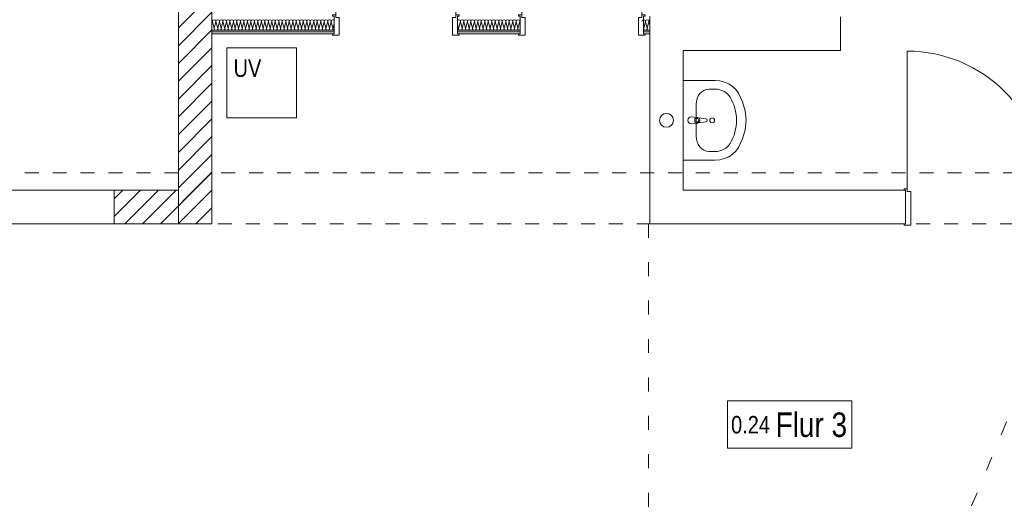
# Model space of a CAD drawing. Header units: metres. Extents: x -80 to 1923, y -189 to 69.
# Tile 194 of 256: x 958.28 to 965.33, y 44.93 to 48.41. Entities that reach past the tile are written whole.
import ezdxf

# ---------------------------------------------------------------- set-up
doc = ezdxf.new("R2010")
doc.units = ezdxf.units.M
doc.header["$MEASUREMENT"] = 0
doc.linetypes.add('Punktlinie weit', pattern=[0.18, 0.005, -0.175])
doc.linetypes.add('Untersicht', pattern=[0.1, 0.075, -0.025])
for name, color, linetype in [('10 Wand außen', 7, 'Continuous'), ('10 Wand innen', 7, 'Continuous'), ('50 Möblierung', 7, 'Continuous'), ('50 Sanitäreinrichtung', 7, 'Continuous'), ('70 Entwässerung_Schmutzwasser', 7, 'Continuous'), ('80 Raum', 7, 'Continuous'), ('80 Raum 50stel', 7, 'Continuous')]:
    doc.layers.add(name, color=color, linetype=linetype)
doc.styles.add('ERSTELLTER_STIL_2', font='ARIALN.TTF')
pattern_1 = [(45, (929.77, 0), (-0.06363961, 0.06363961), [])]
pattern_2 = [(0, (929.770002, 0), (0, 0.0375), [0, -0.0375])]

# ---------------------------------------------------------------- blocks, each defined once
blk = doc.blocks.new('Blockrahmentür 1-Fl 27_6')
at = {"layer": '10 Wand außen', "color": 7, "linetype": 'Continuous', "lineweight": 13}
for p, q in [((0.4925, 0.01), (0.4925, 0.995)), ((-0.4925, 0.01), (-0.515, 0.01)), ((-0.515, 0.01), (-0.515, 0)), ((-0.515, 0), (-0.505, 0)), ((-0.505, 0), (-0.505, -0.24)), ((-0.4925, -0.01), (-0.4925, 0.01)), ((0.4925, -0.01), (0.4925, 0.01)), ((0.4925, 0.01), (0.515, 0.01)), ((0.515, 0), (0.505, 0)), ((0.505, 0), (0.505, -0.24)), ((0.515, 0.01), (0.515, 0)), ((-0.4675, -0.01), (-0.4925, -0.01)), ((-0.4675, -0.25), (-0.4675, -0.01)), ((0.4675, -0.25), (0.4675, -0.01)), ((0.4675, -0.01), (0.4925, -0.01)), ((-0.505, -0.24), (-0.515, -0.24)), ((-0.515, -0.24), (-0.515, -0.25)), ((-0.515, -0.25), (-0.4675, -0.25)), ((0.515, -0.25), (0.4675, -0.25)), ((0.505, -0.24), (0.515, -0.24)), ((0.515, -0.24), (0.515, -0.25))]:
    blk.add_line(p, q, dxfattribs=at)
at = {"layer": '10 Wand außen', "color": 7, "linetype": 'Continuous', "lineweight": 9}
for p, q in [((-0.505, 0), (-0.505, -0.24)), ((-0.505, 0), (-0.505, -0.24)), ((0.505, 0), (0.505, -0.24)), ((0.505, 0), (0.505, -0.24))]:
    blk.add_line(p, q, dxfattribs=at)
blk.add_arc((0.4925, 0.01), 0.985, 90, 180, dxfattribs=at)
blk = doc.blocks.new('*X110', base_point=(929.77, 0))
at = {"layer": '10 Wand innen', "color": 250, "linetype": 'Continuous', "lineweight": 18, "true_color": 0x1f1f1f}
for p, q in [((959.6533, 48.3827), (959.6575, 48.3994)), ((959.67, 48.3494), (959.6575, 48.3994)), ((959.67, 48.3494), (959.6825, 48.3994)), ((959.695, 48.3494), (959.6825, 48.3994)), ((959.695, 48.3494), (959.7075, 48.3994)), ((959.72, 48.3494), (959.7075, 48.3994)), ((959.72, 48.3494), (959.7325, 48.3994)), ((959.745, 48.3494), (959.7325, 48.3994)), ((959.745, 48.3494), (959.7575, 48.3994)), ((959.77, 48.3494), (959.7575, 48.3994)), ((959.77, 48.3494), (959.7825, 48.3994)), ((959.795, 48.3494), (959.7825, 48.3994)), ((959.795, 48.3494), (959.8075, 48.3994)), ((959.82, 48.3494), (959.8075, 48.3994)), ((959.82, 48.3494), (959.8325, 48.3994)), ((959.845, 48.3494), (959.8325, 48.3994)), ((959.845, 48.3494), (959.8575, 48.3994)), ((959.87, 48.3494), (959.8575, 48.3994)), ((959.87, 48.3494), (959.8825, 48.3994)), ((959.895, 48.3494), (959.8825, 48.3994)), ((959.895, 48.3494), (959.9075, 48.3994)), ((959.92, 48.3494), (959.9075, 48.3994)), ((959.92, 48.3494), (959.9325, 48.3994)), ((959.945, 48.3494), (959.9325, 48.3994)), ((959.945, 48.3494), (959.9575, 48.3994)), ((959.97, 48.3494), (959.9575, 48.3994)), ((959.97, 48.3494), (959.9825, 48.3994)), ((959.995, 48.3494), (959.9825, 48.3994)), ((959.995, 48.3494), (960.0075, 48.3994)), ((960.02, 48.3494), (960.0075, 48.3994)), ((960.02, 48.3494), (960.0325, 48.3994)), ((960.045, 48.3494), (960.0325, 48.3994)), ((960.045, 48.3494), (960.0575, 48.3994)), ((960.07, 48.3494), (960.0575, 48.3994)), ((960.07, 48.3494), (960.0825, 48.3994)), ((960.095, 48.3494), (960.0825, 48.3994)), ((960.095, 48.3494), (960.1075, 48.3994)), ((960.12, 48.3494), (960.1075, 48.3994)), ((960.12, 48.3494), (960.1325, 48.3994)), ((960.145, 48.3494), (960.1325, 48.3994)), ((960.145, 48.3494), (960.1575, 48.3994)), ((960.17, 48.3494), (960.1575, 48.3994)), ((960.17, 48.3494), (960.1825, 48.3994)), ((960.195, 48.3494), (960.1825, 48.3994)), ((960.195, 48.3494), (960.2075, 48.3994)), ((960.22, 48.3494), (960.2075, 48.3994)), ((960.22, 48.3494), (960.2325, 48.3994)), ((960.245, 48.3494), (960.2325, 48.3994)), ((960.245, 48.3494), (960.2575, 48.3994)), ((960.27, 48.3494), (960.2575, 48.3994)), ((960.27, 48.3494), (960.2825, 48.3994)), ((960.295, 48.3494), (960.2825, 48.3994)), ((960.295, 48.3494), (960.3075, 48.3994)), ((960.32, 48.3494), (960.3075, 48.3994)), ((960.32, 48.3494), (960.3325, 48.3994)), ((960.345, 48.3494), (960.3325, 48.3994)), ((960.345, 48.3494), (960.3575, 48.3994)), ((960.37, 48.3494), (960.3575, 48.3994)), ((960.37, 48.3494), (960.3825, 48.3994)), ((960.395, 48.3494), (960.3825, 48.3994)), ((960.395, 48.3494), (960.4075, 48.3994)), ((960.42, 48.3494), (960.4075, 48.3994)), ((960.42, 48.3494), (960.4325, 48.3994)), ((960.445, 48.3494), (960.4325, 48.3994)), ((960.445, 48.3494), (960.4575, 48.3994)), ((960.47, 48.3494), (960.4575, 48.3994)), ((960.47, 48.3494), (960.4825, 48.3994)), ((960.495, 48.3494), (960.4825, 48.3994)), ((960.495, 48.3494), (960.5075, 48.3994)), ((960.52, 48.3494), (960.5075, 48.3994)), ((960.52, 48.3494), (960.528, 48.3814))]:
    blk.add_line(p, q, dxfattribs=at)
for centre, start, end in [((959.645, 48.3994), 0, 48.23935), ((959.67, 48.3994), 90, 180), ((959.67, 48.3994), 0, 90), ((959.695, 48.3994), 90, 180), ((959.695, 48.3994), 0, 90), ((959.72, 48.3994), 90, 180), ((959.72, 48.3994), 0, 90), ((959.745, 48.3994), 90, 180), ((959.745, 48.3994), 0, 90), ((959.77, 48.3994), 90, 180), ((959.77, 48.3994), 0, 90), ((959.795, 48.3994), 90, 180), ((959.795, 48.3994), 0, 90), ((959.82, 48.3994), 90, 180), ((959.82, 48.3994), 0, 90), ((959.845, 48.3994), 90, 180), ((959.845, 48.3994), 0, 90), ((959.87, 48.3994), 90, 180), ((959.87, 48.3994), 0, 90), ((959.895, 48.3994), 90, 180), ((959.895, 48.3994), 0, 90), ((959.92, 48.3994), 90, 180), ((959.92, 48.3994), 0, 90), ((959.945, 48.3994), 90, 180), ((959.945, 48.3994), 0, 90), ((959.97, 48.3994), 90, 180), ((959.97, 48.3994), 0, 90), ((959.995, 48.3994), 90, 180), ((959.995, 48.3994), 0, 90), ((960.02, 48.3994), 90, 180), ((960.02, 48.3994), 0, 90), ((960.045, 48.3994), 90, 180), ((960.045, 48.3994), 0, 90), ((960.07, 48.3994), 90, 180), ((960.07, 48.3994), 0, 90), ((960.095, 48.3994), 90, 180), ((960.095, 48.3994), 0, 90), ((960.12, 48.3994), 90, 180), ((960.12, 48.3994), 0, 90), ((960.145, 48.3994), 90, 180), ((960.145, 48.3994), 0, 90), ((960.17, 48.3994), 90, 180), ((960.17, 48.3994), 0, 90), ((960.195, 48.3994), 90, 180), ((960.195, 48.3994), 0, 90), ((960.22, 48.3994), 90, 180), ((960.22, 48.3994), 0, 90), ((960.245, 48.3994), 90, 180), ((960.245, 48.3994), 0, 90), ((960.27, 48.3994), 90, 180), ((960.27, 48.3994), 0, 90), ((960.295, 48.3994), 90, 180), ((960.295, 48.3994), 0, 90), ((960.32, 48.3994), 90, 180), ((960.32, 48.3994), 0, 90), ((960.345, 48.3994), 90, 180), ((960.345, 48.3994), 0, 90), ((960.37, 48.3994), 90, 180), ((960.37, 48.3994), 0, 90), ((960.395, 48.3994), 90, 180), ((960.395, 48.3994), 0, 90), ((960.42, 48.3994), 90, 180), ((960.42, 48.3994), 0, 90), ((960.445, 48.3994), 90, 180), ((960.445, 48.3994), 0, 90), ((960.47, 48.3994), 90, 180), ((960.47, 48.3994), 0, 90), ((960.495, 48.3994), 90, 180), ((960.495, 48.3994), 0, 90), ((960.52, 48.3994), 90, 180), ((960.52, 48.3994), 50.27414, 90), ((959.6575, 48.3494), 250.4895, 270), ((959.6825, 48.3494), 180, 270), ((959.6825, 48.3494), 270, 0), ((959.7075, 48.3494), 180, 270), ((959.7075, 48.3494), 270, 0), ((959.7325, 48.3494), 180, 270), ((959.7325, 48.3494), 270, 0), ((959.7575, 48.3494), 180, 270), ((959.7575, 48.3494), 270, 0), ((959.7825, 48.3494), 180, 270), ((959.7825, 48.3494), 270, 0), ((959.8075, 48.3494), 180, 270), ((959.8075, 48.3494), 270, 0), ((959.8325, 48.3494), 180, 270), ((959.8325, 48.3494), 270, 0), ((959.8575, 48.3494), 180, 270), ((959.8575, 48.3494), 270, 0), ((959.8825, 48.3494), 180, 270), ((959.8825, 48.3494), 270, 0), ((959.9075, 48.3494), 180, 270), ((959.9075, 48.3494), 270, 0), ((959.9325, 48.3494), 180, 270), ((959.9325, 48.3494), 270, 0), ((959.9575, 48.3494), 180, 270), ((959.9575, 48.3494), 270, 0), ((959.9825, 48.3494), 180, 270), ((959.9825, 48.3494), 270, 0), ((960.0075, 48.3494), 180, 270), ((960.0075, 48.3494), 270, 0), ((960.0325, 48.3494), 180, 270), ((960.0325, 48.3494), 270, 0), ((960.0575, 48.3494), 180, 270), ((960.0575, 48.3494), 270, 0), ((960.0825, 48.3494), 180, 270), ((960.0825, 48.3494), 270, 0), ((960.1075, 48.3494), 180, 270), ((960.1075, 48.3494), 270, 0), ((960.1325, 48.3494), 180, 270), ((960.1325, 48.3494), 270, 0), ((960.1575, 48.3494), 180, 270), ((960.1575, 48.3494), 270, 0), ((960.1825, 48.3494), 180, 270), ((960.1825, 48.3494), 270, 0), ((960.2075, 48.3494), 180, 270), ((960.2075, 48.3494), 270, 0), ((960.2325, 48.3494), 180, 270), ((960.2325, 48.3494), 270, 0), ((960.2575, 48.3494), 180, 270), ((960.2575, 48.3494), 270, 0), ((960.2825, 48.3494), 180, 270), ((960.2825, 48.3494), 270, 0), ((960.3075, 48.3494), 180, 270), ((960.3075, 48.3494), 270, 0), ((960.3325, 48.3494), 180, 270), ((960.3325, 48.3494), 270, 0), ((960.3575, 48.3494), 180, 270), ((960.3575, 48.3494), 270, 0), ((960.3825, 48.3494), 180, 270), ((960.3825, 48.3494), 270, 0), ((960.4075, 48.3494), 180, 270), ((960.4075, 48.3494), 270, 0), ((960.4325, 48.3494), 180, 270), ((960.4325, 48.3494), 270, 0), ((960.4575, 48.3494), 180, 270), ((960.4575, 48.3494), 270, 0), ((960.4825, 48.3494), 180, 270), ((960.4825, 48.3494), 270, 0), ((960.5075, 48.3494), 180, 270), ((960.5075, 48.3494), 270, 0), ((960.5325, 48.3494), 180, 248.84545)]:
    blk.add_arc(centre, 0.0125, start, end, dxfattribs=at)
blk = doc.blocks.new('*X111', base_point=(929.77, 0))
at = {"layer": '10 Wand innen', "color": 250, "linetype": 'Continuous', "lineweight": 18, "true_color": 0x1f1f1f}
for p, q in [((961.42, 48.3494), (961.413, 48.3774)), ((961.42, 48.3494), (961.4325, 48.3994)), ((961.445, 48.3494), (961.4325, 48.3994)), ((961.445, 48.3494), (961.4575, 48.3994)), ((961.47, 48.3494), (961.4575, 48.3994)), ((961.47, 48.3494), (961.4825, 48.3994)), ((961.495, 48.3494), (961.4825, 48.3994)), ((961.495, 48.3494), (961.5075, 48.3994)), ((961.52, 48.3494), (961.5075, 48.3994)), ((961.52, 48.3494), (961.5325, 48.3994)), ((961.545, 48.3494), (961.5325, 48.3994)), ((961.545, 48.3494), (961.5575, 48.3994)), ((961.57, 48.3494), (961.5575, 48.3994)), ((961.57, 48.3494), (961.5825, 48.3994)), ((961.595, 48.3494), (961.5825, 48.3994)), ((961.595, 48.3494), (961.6075, 48.3994)), ((961.62, 48.3494), (961.6075, 48.3994)), ((961.62, 48.3494), (961.6325, 48.3994)), ((961.645, 48.3494), (961.6325, 48.3994)), ((961.645, 48.3494), (961.6575, 48.3994)), ((961.67, 48.3494), (961.6575, 48.3994)), ((961.67, 48.3494), (961.6825, 48.3994)), ((961.695, 48.3494), (961.6825, 48.3994)), ((961.695, 48.3494), (961.7075, 48.3994)), ((961.72, 48.3494), (961.7075, 48.3994)), ((961.72, 48.3494), (961.7325, 48.3994)), ((961.745, 48.3494), (961.7325, 48.3994)), ((961.745, 48.3494), (961.7575, 48.3994)), ((961.77, 48.3494), (961.7575, 48.3994)), ((961.77, 48.3494), (961.7825, 48.3994)), ((961.795, 48.3494), (961.7825, 48.3994)), ((961.795, 48.3494), (961.8075, 48.3994)), ((961.82, 48.3494), (961.8075, 48.3994)), ((961.82, 48.3494), (961.8325, 48.3994)), ((961.845, 48.3494), (961.8325, 48.3994)), ((961.845, 48.3494), (961.8575, 48.3994)), ((961.8599, 48.3897), (961.8575, 48.3994))]:
    blk.add_line(p, q, dxfattribs=at)
for centre, start, end in [((961.42, 48.3994), 90, 124.11695), ((961.42, 48.3994), 0, 90), ((961.445, 48.3994), 90, 180), ((961.445, 48.3994), 0, 90), ((961.47, 48.3994), 90, 180), ((961.47, 48.3994), 0, 90), ((961.495, 48.3994), 90, 180), ((961.495, 48.3994), 0, 90), ((961.52, 48.3994), 90, 180), ((961.52, 48.3994), 0, 90), ((961.545, 48.3994), 90, 180), ((961.545, 48.3994), 0, 90), ((961.57, 48.3994), 90, 180), ((961.57, 48.3994), 0, 90), ((961.595, 48.3994), 90, 180), ((961.595, 48.3994), 0, 90), ((961.62, 48.3994), 90, 180), ((961.62, 48.3994), 0, 90), ((961.645, 48.3994), 90, 180), ((961.645, 48.3994), 0, 90), ((961.67, 48.3994), 90, 180), ((961.67, 48.3994), 0, 90), ((961.695, 48.3994), 90, 180), ((961.695, 48.3994), 0, 90), ((961.72, 48.3994), 90, 180), ((961.72, 48.3994), 0, 90), ((961.745, 48.3994), 90, 180), ((961.745, 48.3994), 0, 90), ((961.77, 48.3994), 90, 180), ((961.77, 48.3994), 0, 90), ((961.795, 48.3994), 90, 180), ((961.795, 48.3994), 0, 90), ((961.82, 48.3994), 90, 180), ((961.82, 48.3994), 0, 90), ((961.845, 48.3994), 90, 180), ((961.845, 48.3994), 0, 90), ((961.87, 48.3994), 143.74276, 180), ((961.4075, 48.3494), 296.0475, 0), ((961.4325, 48.3494), 180, 270), ((961.4325, 48.3494), 270, 0), ((961.4575, 48.3494), 180, 270), ((961.4575, 48.3494), 270, 0), ((961.4825, 48.3494), 180, 270), ((961.4825, 48.3494), 270, 0), ((961.5075, 48.3494), 180, 270), ((961.5075, 48.3494), 270, 0), ((961.5325, 48.3494), 180, 270), ((961.5325, 48.3494), 270, 0), ((961.5575, 48.3494), 180, 270), ((961.5575, 48.3494), 270, 0), ((961.5825, 48.3494), 180, 270), ((961.5825, 48.3494), 270, 0), ((961.6075, 48.3494), 180, 270), ((961.6075, 48.3494), 270, 0), ((961.6325, 48.3494), 180, 270), ((961.6325, 48.3494), 270, 0), ((961.6575, 48.3494), 180, 270), ((961.6575, 48.3494), 270, 0), ((961.6825, 48.3494), 180, 270), ((961.6825, 48.3494), 270, 0), ((961.7075, 48.3494), 180, 270), ((961.7075, 48.3494), 270, 0), ((961.7325, 48.3494), 180, 270), ((961.7325, 48.3494), 270, 0), ((961.7575, 48.3494), 180, 270), ((961.7575, 48.3494), 270, 0), ((961.7825, 48.3494), 180, 270), ((961.7825, 48.3494), 270, 0), ((961.8075, 48.3494), 180, 270), ((961.8075, 48.3494), 270, 0), ((961.8325, 48.3494), 180, 270), ((961.8325, 48.3494), 270, 0), ((961.8575, 48.3494), 180, 270), ((961.8575, 48.3494), 270, 281.16471)]:
    blk.add_arc(centre, 0.0125, start, end, dxfattribs=at)
blk = doc.blocks.new('*X112', base_point=(929.77, 0))
at = {"layer": '10 Wand innen', "color": 250, "linetype": 'Continuous', "lineweight": 18, "true_color": 0x1f1f1f}
for p, q in [((962.745, 48.3494), (962.7575, 48.3994)), ((962.77, 48.3494), (962.7575, 48.3994)), ((962.77, 48.3494), (962.7825, 48.3994)), ((962.7883, 48.3761), (962.7825, 48.3994)), ((962.745, 48.3494), (962.7449, 48.3497))]:
    blk.add_line(p, q, dxfattribs=at)
for centre, start, end in [((962.745, 48.3994), 90.36506, 180), ((962.745, 48.3994), 0, 90), ((962.77, 48.3994), 90, 180), ((962.77, 48.3994), 0, 90), ((962.795, 48.3994), 122.27474, 180), ((962.7325, 48.3494), 353.52865, 0), ((962.7575, 48.3494), 180, 270), ((962.7575, 48.3494), 270, 0), ((962.7825, 48.3494), 180, 270), ((962.7825, 48.3494), 270, 297.77628)]:
    blk.add_arc(centre, 0.0125, start, end, dxfattribs=at)
blk = doc.blocks.new('Blockrahmentür 1-Fl 27_18')
at = {"layer": '10 Wand innen', "color": 7, "linetype": 'Continuous', "lineweight": 13}
for p, q in [((0.43, 0.01), (0.43, 0.87)), ((-0.43, 0.01), (-0.4525, 0.01)), ((-0.4525, 0.01), (-0.4525, 0)), ((-0.4425, 0), (-0.4425, -0.0125)), ((-0.4425, 0), (-0.4425, -0.0125)), ((-0.43, -0.01), (-0.43, 0.01)), ((0.43, -0.01), (0.43, 0.01)), ((0.43, 0.01), (0.4525, 0.01)), ((0.4425, 0), (0.4425, -0.0125)), ((0.4425, 0), (0.4425, -0.0125)), ((0.4525, 0.01), (0.4525, 0)), ((-0.4525, 0), (-0.4425, 0)), ((-0.4425, 0), (-0.4425, -0.125)), ((-0.4425, -0.0125), (-0.4425, -0.025)), ((-0.4425, -0.0125), (-0.4425, -0.025)), ((-0.4425, -0.025), (-0.4425, -0.1)), ((-0.4425, -0.025), (-0.4425, -0.1)), ((-0.405, -0.01), (-0.43, -0.01)), ((-0.405, -0.135), (-0.405, -0.01)), ((0.405, -0.135), (0.405, -0.01)), ((0.405, -0.01), (0.43, -0.01)), ((0.4525, 0), (0.4425, 0)), ((0.4425, 0), (0.4425, -0.125)), ((0.4425, -0.0125), (0.4425, -0.025)), ((0.4425, -0.0125), (0.4425, -0.025)), ((0.4425, -0.025), (0.4425, -0.1)), ((0.4425, -0.025), (0.4425, -0.1)), ((-0.4425, -0.125), (-0.4525, -0.125)), ((-0.4525, -0.125), (-0.4525, -0.135)), ((-0.4525, -0.135), (-0.405, -0.135)), ((-0.4425, -0.1), (-0.4425, -0.1125)), ((-0.4425, -0.1), (-0.4425, -0.1125)), ((-0.4425, -0.1125), (-0.4425, -0.125)), ((-0.4425, -0.1125), (-0.4425, -0.125)), ((0.4525, -0.135), (0.405, -0.135)), ((0.4425, -0.1), (0.4425, -0.1125)), ((0.4425, -0.1), (0.4425, -0.1125)), ((0.4425, -0.1125), (0.4425, -0.125)), ((0.4425, -0.1125), (0.4425, -0.125)), ((0.4425, -0.125), (0.4525, -0.125)), ((0.4525, -0.125), (0.4525, -0.135))]:
    blk.add_line(p, q, dxfattribs=at)
at = {"layer": '10 Wand innen', "color": 7, "linetype": 'Continuous', "lineweight": 9}
blk.add_arc((0.43, 0.01), 0.86, 90, 180, dxfattribs=at)
blk = doc.blocks.new('Blockrahmentür 1-Fl 27_19')
at = {"layer": '10 Wand innen', "color": 7, "linetype": 'Continuous', "lineweight": 13}
for p, q in [((0.43, -0.01), (0.43, 0.85)), ((-0.43, -0.01), (-0.4525, -0.01)), ((-0.4525, -0.01), (-0.4525, -0.02)), ((-0.4525, -0.02), (-0.4425, -0.02)), ((-0.4425, -0.02), (-0.4425, -0.145)), ((-0.4425, -0.0325), (-0.4425, -0.02)), ((-0.4425, -0.0325), (-0.4425, -0.02)), ((-0.4425, -0.045), (-0.4425, -0.0325)), ((-0.4425, -0.045), (-0.4425, -0.0325)), ((-0.4425, -0.12), (-0.4425, -0.045)), ((-0.4425, -0.12), (-0.4425, -0.045)), ((-0.43, -0.03), (-0.43, -0.01)), ((-0.405, -0.03), (-0.43, -0.03)), ((-0.405, -0.155), (-0.405, -0.03)), ((0.405, -0.155), (0.405, -0.03)), ((0.405, -0.03), (0.43, -0.03)), ((0.43, -0.03), (0.43, -0.01)), ((0.43, -0.01), (0.4525, -0.01)), ((0.4525, -0.02), (0.4425, -0.02)), ((0.4425, -0.02), (0.4425, -0.145)), ((0.4425, -0.0325), (0.4425, -0.02)), ((0.4425, -0.0325), (0.4425, -0.02)), ((0.4425, -0.045), (0.4425, -0.0325)), ((0.4425, -0.045), (0.4425, -0.0325)), ((0.4425, -0.12), (0.4425, -0.045)), ((0.4425, -0.12), (0.4425, -0.045)), ((0.4525, -0.01), (0.4525, -0.02)), ((-0.4425, -0.1325), (-0.4425, -0.12)), ((-0.4425, -0.1325), (-0.4425, -0.12)), ((-0.4425, -0.145), (-0.4425, -0.1325)), ((-0.4425, -0.145), (-0.4425, -0.1325)), ((0.4425, -0.1325), (0.4425, -0.12)), ((0.4425, -0.1325), (0.4425, -0.12)), ((0.4425, -0.145), (0.4425, -0.1325)), ((0.4425, -0.145), (0.4425, -0.1325)), ((-0.4425, -0.145), (-0.4525, -0.145)), ((-0.4525, -0.145), (-0.4525, -0.155)), ((-0.4525, -0.155), (-0.405, -0.155)), ((0.4525, -0.155), (0.405, -0.155)), ((0.4425, -0.145), (0.4525, -0.145)), ((0.4525, -0.145), (0.4525, -0.155))]:
    blk.add_line(p, q, dxfattribs=at)
at = {"layer": '10 Wand innen', "color": 7, "linetype": 'Continuous', "lineweight": 9}
blk.add_arc((0.43, -0.01), 0.86, 90, 180, dxfattribs=at)
blk = doc.blocks.new('Leere Fensteröffnung 27_2')
at = {"layer": '10 Wand innen', "color": 7, "linetype": 'Continuous', "lineweight": 9}
for p, q in [((-0.6669, 0.17), (0.6669, 0.17)), ((-0.6669, 0), (-0.6669, 0.17)), ((0.6669, 0), (0.6669, 0.17)), ((-0.6669, -0.07), (-0.6669, 0)), ((0.6669, -0.07), (0.6669, 0)), ((-0.6669, -0.07), (0.6669, -0.07))]:
    blk.add_line(p, q, dxfattribs=at)
blk = doc.blocks.new('Waschbecken 01 27_2')
at = {"layer": '50 Sanitäreinrichtung', "color": 7, "linetype": 'Continuous', "lineweight": 9}
for p, q in [((0.1129, -0.0923), (-0.1129, -0.0923)), ((-0.0136, -0.0971), (-0.0136, -0.0822)), ((-0.0136, -0.0822), (0.0136, -0.0822)), ((0.0136, -0.0822), (0.0136, -0.0971)), ((-0.223, -0.1833), (-0.223, -0.2291)), ((0.223, -0.1833), (0.223, -0.2291))]:
    blk.add_line(p, q, dxfattribs=at)
at = {"layer": '50 Sanitäreinrichtung', "color": 7, "linetype": 'Continuous', "lineweight": 9, "flags": 128}
blk.add_lwpolyline([(-0.285, 0), (-0.285, -0.2291), (-0.2822, -0.2628), (-0.2741, -0.2955), (-0.2608, -0.326), (-0.2427, -0.3534), (-0.2205, -0.3769), (-0.1949, -0.3956), (-0.133, -0.4255), (-0.0674, -0.4438), (0, -0.45), (0.0674, -0.4438), (0.133, -0.4255), (0.1949, -0.3956), (0.2205, -0.3769), (0.2427, -0.3534), (0.2608, -0.326), (0.2741, -0.2955), (0.2822, -0.2628), (0.285, -0.2291), (0.285, 0)], close=True, dxfattribs=at)
blk.add_lwpolyline([(-0.025, -0.0573), (-0.021, -0.0993, 0.12102), (-0.0177, -0.1088), (-0.0111, -0.1617, 0.882566), (0.0111, -0.1617), (0.0177, -0.1088, 0.12102), (0.021, -0.0993), (0.025, -0.0573, 1)], format="xyb", close=True, dxfattribs=at)
at = {"layer": '50 Sanitäreinrichtung', "color": 7, "linetype": 'Continuous', "lineweight": 9}
blk.add_circle((0, -0.2071), 0.0175, dxfattribs=at)
for centre, radius, start, end in [((0, -0.0974), 0.0211, 212.77103, 327.22897), ((0, -0.0971), 0.0136, 180, 0)]:
    blk.add_arc(centre, radius, start, end, dxfattribs=at)
for centre, major_axis, ratio, start_param, end_param in [((-0.1128, -0.1833), (0.1103, 0), 0.82489, 1.570796, 3.141593), ((0.1128, -0.1833), (0.1103, 0), 0.82489, 0, 1.570796), ((-0.1129, -0.2291), (0, 0.1212), 0.908696, 1.570796, 2.644618), ((0.1129, -0.2291), (0, 0.1212), 0.908696, 3.638567, 4.712389), ((0, 0), (0, 0.3818), 0.908696, 2.644618, 3.638567)]:
    blk.add_ellipse(centre, major_axis=major_axis, ratio=ratio, start_param=start_param, end_param=end_param, dxfattribs=at)

msp = doc.modelspace()

# ---------------------------------------------------------------- hatches: boundary and pattern name
at = {"layer": '10 Wand außen', "linetype": 'Continuous', "lineweight": 18, "true_color": 0x1f1f1f}
h = msp.add_hatch(dxfattribs=at)
h.set_pattern_fill('Mauerziegel_0001', color=250, style=0, pattern_type=2)
h.set_pattern_definition(pattern_1)
h.paths.add_polyline_path([(959.6533, 47.1919), (959.6533, 54.8019), (959.4133, 54.8019), (959.4133, 47.1919)])
h = msp.add_hatch(dxfattribs=at)
h.set_pattern_fill('Mauerziegel_0001', color=250, style=0, pattern_type=2)
h.set_pattern_definition(pattern_1)
h.paths.add_polyline_path([(959.6533, 47.3169), (959.4133, 47.3169), (959.4133, 46.9519), (959.6533, 46.9519)])
h = msp.add_hatch(dxfattribs=at)
h.set_pattern_fill('Mauerziegel_0001', color=250, style=0, pattern_type=2)
h.set_pattern_definition(pattern_1)
h.paths.add_polyline_path([(959.4133, 47.1919), (959.4133, 46.9519), (959.6533, 46.9519)])
h = msp.add_hatch(dxfattribs=at)
h.set_pattern_fill('Mauerziegel_0001', color=250, style=0, pattern_type=2)
h.set_pattern_definition(pattern_1)
h.paths.add_polyline_path([(959.4133, 47.1919), (959.6533, 46.9519), (959.6533, 47.1919)])
at = {"layer": '10 Wand innen', "linetype": 'Continuous', "lineweight": 18, "true_color": 0x1f1f1f}
h = msp.add_hatch(dxfattribs=at)
h.set_pattern_fill('Gipskarton_0001', color=250, style=0, pattern_type=2)
h.set_pattern_definition(pattern_2)
h.paths.add_polyline_path([(959.6533, 48.3244), (960.528, 48.3244), (960.528, 48.3369), (959.6533, 48.3369)])
h = msp.add_hatch(dxfattribs=at)
h.set_pattern_fill('Gipskarton_0001', color=250, style=0, pattern_type=2)
h.set_pattern_definition(pattern_2)
h.paths.add_polyline_path([(959.6533, 48.3244), (959.6533, 48.3119), (960.528, 48.3119), (960.528, 48.3244)])
h = msp.add_hatch(dxfattribs=at)
h.set_pattern_fill('Gipskarton_0001', color=250, style=0, pattern_type=2)
h.set_pattern_definition(pattern_2)
h.paths.add_polyline_path([(961.413, 48.3244), (961.8599, 48.3244), (961.8599, 48.3369), (961.413, 48.3369)])
h = msp.add_hatch(dxfattribs=at)
h.set_pattern_fill('Gipskarton_0001', color=250, style=0, pattern_type=2)
h.set_pattern_definition(pattern_2)
h.paths.add_polyline_path([(961.413, 48.3244), (961.413, 48.3119), (961.8599, 48.3119), (961.8599, 48.3244)])
h = msp.add_hatch(dxfattribs=at)
h.set_pattern_fill('Gipskarton_0001', color=250, style=0, pattern_type=2)
h.set_pattern_definition(pattern_2)
h.paths.add_polyline_path([(962.7449, 48.3244), (962.7883, 48.3244), (962.7883, 48.3369), (962.7449, 48.3369)])
h = msp.add_hatch(dxfattribs=at)
h.set_pattern_fill('Gipskarton_0001', color=250, style=0, pattern_type=2)
h.set_pattern_definition(pattern_2)
h.paths.add_polyline_path([(962.7449, 48.3244), (962.7449, 48.3119), (962.7883, 48.3119), (962.7883, 48.3244)])
h = msp.add_hatch(dxfattribs=at)
h.set_pattern_fill('Mauerziegel_0001', color=250, style=0, pattern_type=2)
h.set_pattern_definition(pattern_1)
h.paths.add_polyline_path([(958.9546, 47.1919), (958.9546, 46.9519), (959.4133, 46.9519), (959.4133, 47.1919)])

# ---------------------------------------------------------------- linework, layer by layer
at = {"layer": '10 Wand außen', "color": 7, "linetype": 'Continuous', "lineweight": 9}
for p, q in [((959.4133, 47.3169), (959.4133, 46.9519)), ((959.4133, 47.3169), (959.4133, 46.9519)), ((959.6533, 46.9519), (959.6533, 47.3169)), ((959.6533, 46.9519), (959.6533, 47.3169)), ((964.6193, 47.1919), (964.6193, 46.9519))]:
    msp.add_line(p, q, dxfattribs=at)
at = {"layer": '10 Wand außen', "color": 7, "linetype": 'Untersicht', "lineweight": 13}
msp.add_line((959.4133, 46.9519), (959.6533, 46.9519), dxfattribs=at)
at = {"layer": '10 Wand außen', "color": 7, "linetype": 'Continuous', "lineweight": 9, "flags": 128}
for points in [[(959.4133, 54.8019), (959.4133, 47.1919)], [(959.6533, 46.9519), (959.6533, 54.8019)], [(962.7883, 48.4319), (962.7883, 47.1919)], [(964.1533, 48.1919), (964.1533, 48.4319)], [(963.0283, 47.1919), (963.0283, 48.1919)], [(963.0283, 48.1919), (964.1533, 48.1919)], [(962.7883, 46.9519), (962.7883, 47.1919)], [(964.6193, 47.1919), (963.0283, 47.1919)], [(962.7883, 46.9519), (964.6193, 46.9519)]]:
    msp.add_lwpolyline(points, dxfattribs=at)
at = {"layer": '10 Wand außen', "color": 7, "linetype": 'Untersicht', "lineweight": 13, "flags": 128}
for points in [[(959.4133, 47.3169), (954.0283, 47.3169)], [(965.4196, 47.3169), (959.6533, 47.3169)], [(952.0967, 46.9519), (965.7846, 46.9519)]]:
    msp.add_lwpolyline(points, dxfattribs=at)
at = {"layer": '10 Wand innen', "color": 7, "linetype": 'Continuous', "lineweight": 13}
for p, q in [((960.528, 48.4119), (960.528, 48.4244)), ((960.528, 48.3369), (960.528, 48.4119)), ((961.413, 48.4119), (961.413, 48.4244)), ((961.413, 48.3369), (961.413, 48.4119)), ((961.8599, 48.4244), (961.8599, 48.4119)), ((961.8599, 48.4119), (961.8599, 48.3369)), ((962.7449, 48.4244), (962.7449, 48.4119)), ((962.7449, 48.4119), (962.7449, 48.3369)), ((959.6533, 48.3369), (960.528, 48.3369)), ((959.6533, 48.3244), (960.528, 48.3244)), ((960.528, 48.3244), (960.528, 48.3369)), ((960.528, 48.3119), (960.528, 48.3244)), ((961.413, 48.3369), (961.8599, 48.3369)), ((961.413, 48.3244), (961.413, 48.3369)), ((961.413, 48.3244), (961.8599, 48.3244)), ((961.413, 48.3119), (961.413, 48.3244)), ((961.8599, 48.3369), (961.8599, 48.3244)), ((961.8599, 48.3244), (961.8599, 48.3119)), ((962.7449, 48.3369), (962.7883, 48.3369)), ((962.7449, 48.3369), (962.7449, 48.3244)), ((962.7449, 48.3244), (962.7883, 48.3244)), ((962.7449, 48.3244), (962.7449, 48.3119))]:
    msp.add_line(p, q, dxfattribs=at)
at = {"layer": '10 Wand innen', "color": 7, "linetype": 'Continuous', "lineweight": 9}
for p, q in [((958.9546, 47.1919), (958.9546, 47.1219)), ((958.9546, 47.1219), (958.9546, 46.9519))]:
    msp.add_line(p, q, dxfattribs=at)
at = {"layer": '10 Wand innen', "color": 7, "linetype": 'Continuous', "lineweight": 13, "flags": 128}
for points in [[(959.6533, 48.4369), (959.6533, 48.3119)], [(962.7883, 48.3119), (962.7883, 48.4369)], [(959.6533, 48.3119), (960.528, 48.3119)], [(961.413, 48.3119), (961.8599, 48.3119)], [(962.7449, 48.3119), (962.7883, 48.3119)]]:
    msp.add_lwpolyline(points, dxfattribs=at)
at = {"layer": '10 Wand innen', "color": 7, "linetype": 'Continuous', "lineweight": 9, "flags": 128}
for points in [[(959.4133, 47.1919), (958.9546, 47.1919)], [(958.9546, 46.9519), (959.4133, 46.9519)], [(959.6533, 46.9519), (959.4133, 46.9519)]]:
    msp.add_lwpolyline(points, dxfattribs=at)
at = {"layer": '50 Möblierung', "color": 7, "linetype": 'Continuous', "lineweight": 9}
for p, q in [((959.7594, 48.2108), (960.2594, 48.2108)), ((959.7594, 47.7108), (959.7594, 48.2108)), ((960.2594, 48.2108), (960.2594, 47.7108)), ((960.2594, 47.7108), (959.7594, 47.7108))]:
    msp.add_line(p, q, dxfattribs=at)
at = {"layer": '70 Entwässerung_Schmutzwasser', "color": 7, "linetype": 'Continuous', "lineweight": 9}
msp.add_circle((962.9083, 47.6919), 0.05, dxfattribs=at)
at = {"layer": '80 Raum', "color": 8, "linetype": 'Punktlinie weit', "lineweight": 18}
for p, q in [((962.7807, 46.9519), (962.7807, 44.1719)), ((964.7778, 44.1719), (965.9293, 46.9519))]:
    msp.add_line(p, q, dxfattribs=at)
at = {"layer": '80 Raum 50stel', "color": 8, "linetype": 'Continuous', "lineweight": 18, "flags": 128}
msp.add_lwpolyline([(963.3457, 45.3452), (964.2355, 45.3452), (964.2355, 45.6834), (963.3457, 45.6834), (963.3457, 45.3452)], close=True, dxfattribs=at)

# ---------------------------------------------------------------- block references
at = {"layer": '10 Wand außen', "color": 7, "linetype": 'Continuous', "lineweight": 13, "xscale": -1}
msp.add_blockref('Blockrahmentür 1-Fl 27_6', (965.1243, 47.1919), dxfattribs=at)
at = {"layer": '10 Wand innen', "color": 7, "linetype": 'Continuous', "lineweight": 13}
msp.add_blockref('Blockrahmentür 1-Fl 27_19', (960.9705, 48.4569), dxfattribs=at)
at = {"layer": '10 Wand innen', "color": 7, "linetype": 'Continuous', "lineweight": 13, "xscale": -1}
msp.add_blockref('Blockrahmentür 1-Fl 27_18', (962.3024, 48.4369), dxfattribs=at)
at = {"layer": '10 Wand innen', "color": 7, "lineweight": 9}
for name in ['*X110', '*X111', '*X112']:
    msp.add_blockref(name, (929.77, 0), dxfattribs=at)
at = {"layer": '10 Wand innen', "color": 7, "linetype": 'Continuous', "lineweight": 13, "xscale": -1, "rotation": 180}
msp.add_blockref('Leere Fensteröffnung 27_2', (958.2876, 47.1219), dxfattribs=at)
at = {"layer": '50 Sanitäreinrichtung', "color": 7, "linetype": 'Continuous', "lineweight": 13, "rotation": 89.99999999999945}
msp.add_blockref('Waschbecken 01 27_2', (963.0283, 47.6919), dxfattribs=at)

# ---------------------------------------------------------------- texts
at = {"layer": '50 Möblierung', "color": 7, "linetype": 'Continuous', "lineweight": 9, "insert": (959.8085, 48.1276), "char_height": 0.125, "attachment_point": 1, "style": 'ERSTELLTER_STIL_2'}
msp.add_mtext('\\A1;{\\pql;\\fArial Narrow|b0|i0|c0|p0;\\W1.000000;UV}', dxfattribs=at)
at = {"layer": '80 Raum 50stel', "color": 7, "linetype": 'Continuous', "lineweight": 9, "insert": (963.3707, 45.4238), "char_height": 0.125, "attachment_point": 7, "style": 'ERSTELLTER_STIL_2'}
msp.add_mtext('\\A1;{\\pql;\\fArial Narrow|b0|i0|c0|p0;\\W1.000000;0.\\fArial Narrow|b0|i0|c0|p0;\\W1.000000;2\\fArial Narrow|b0|i0|c0|p0;\\W1.000000;4 \\fArial Narrow|b0|i0|c0|p0;\\H1.400000x;\\W1.000000;Flur \\fArial Narrow|b0|i0|c0|p0;\\W1.000000;3}', dxfattribs=at)

doc.saveas('drawing.dxf')
